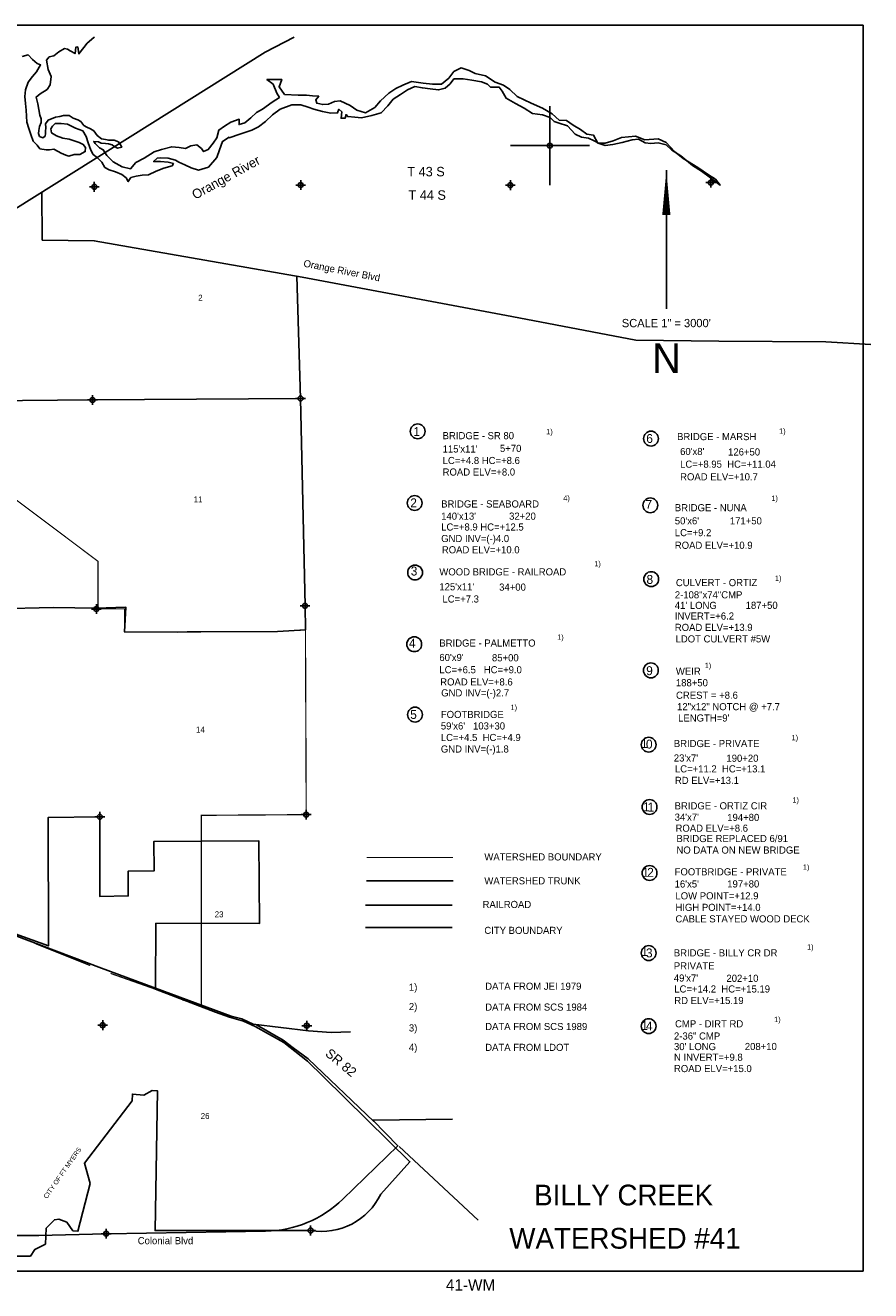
# Model space of a CAD drawing. Extents: x 212512 to 260703, y 827727 to 859724.
# Tile 2 of 2: x 239320 to 260703, y 827727 to 859724. Entities that reach past the tile are written whole.
import ezdxf
from ezdxf.enums import TextEntityAlignment as Align

# ---------------------------------------------------------------- set-up
doc = ezdxf.new("R2010")
doc.units = 0
doc.header["$LTSCALE"] = 800
doc.header["$PDMODE"] = 34
doc.header["$PDSIZE"] = 125
doc.linetypes.add('DASHED', pattern=[0])
doc.linetypes.add('STREAM', pattern=[0])
doc.layers.get('0').update_dxf_attribs({"linetype": 'CONTINUOUS'})
for name, color, linetype in [('BORDER', 1, 'CONTINUOUS'), ('CITY', 14, 'DASHED'), ('MAJROADS', 9, 'CONTINUOUS'), ('RR', 13, 'CONTINUOUS'), ('SEC', 2, 'CONTINUOUS'), ('STRUCTTEXT', 7, 'CONTINUOUS'), ('TEXT', 7, 'CONTINUOUS'), ('TRUNKS', 5, 'STREAM'), ('WATER', 4, 'CONTINUOUS'), ('WSHEDS', 3, 'CONTINUOUS')]:
    doc.layers.add(name, color=color, linetype=linetype)

# ---------------------------------------------------------------- blocks, each defined once
blk = doc.blocks.new('TICK')
at = {"color": 0}
for points in [[(500, 0), (500, 1000)], [(0, 500), (1000, 500)]]:
    blk.add_lwpolyline(points, dxfattribs=at)
blk.add_point((500, 500), dxfattribs=at)

msp = doc.modelspace()

# ---------------------------------------------------------------- linework, layer by layer
at = {"layer": 'BORDER', "color": 0}
msp.add_lwpolyline([(212512.107637, 828223.846597), (212512.107637, 859723.846597), (260512.107637, 859723.846597), (260512.107637, 828223.846597)], close=True, dxfattribs=at)
at = {"layer": 'CITY', "color": 0}
for points in [[(243770.888178, 839092.170805), (242574.550869, 839087.442652), (242580.302308, 838347.332871), (241924.845208, 838338.476404), (241923.136205, 837709.971275), (241202.950029, 837697.794432), (241205.27132, 839709.100599), (239896.982592, 839689.878769), (239903.538707, 836443.501559), (238856.790697, 836822.496528), (238775.577489, 836867.614976), (238595.103694, 836930.780804), (238405.60621, 837048.088771), (238297.321933, 837129.301979), (238252.203484, 837210.515186), (238189.037656, 837309.775774), (238161.966587, 837372.941602), (238152.942897, 837481.225879), (238169.597004, 838637.2172), (238463.482933, 839635.457401)], [(247923.864871, 836913.802865), (250113.79346, 836913.802865)]]:
    msp.add_lwpolyline(points, dxfattribs=at)
msp.add_lwpolyline([(239074.649368, 828602.064543), (239449.955326, 828603.248796), (239557.629903, 828770.099913), (239827.28862, 828903.682103), (239849.283925, 829305.41227), (240056.215626, 829518.432396), (240167.004672, 829531.520518), (240366.967672, 829460.177678), (240525.41167, 829240.087598), (240651.04961, 829228.357306), (240960.073726, 830433.244048), (240816.877433, 830947.606689), (242024.119848, 832523.368638), (242030.952168, 832698.61241), (242316.945725, 832673.45511), (242532.022116, 832788.918958), (242662.628284, 832783.795751), (242601.191069, 829246.100726), (246535.961474, 829248.971315, 0.335918), (248310.628079, 830169.902307), (249049.267146, 830989.046936), (246860.209547, 833137.623013), (246459.539554, 833531.274915), (245855.1985, 834001.275931), (245136.704134, 834404.133946), (244841.248508, 834545.134251), (244485.358775, 834639.134454), (244129.469043, 834773.420459), (242615.365881, 835352.091655), (242621.627289, 837018.008972), (245245.563032, 837011.994012), (245229.864995, 839097.936959), (243770.888178, 839092.170805)], format="xyb", dxfattribs=at)
at = {"layer": 'MAJROADS', "color": 0}
for points in [[(237622.040074, 854182.602075), (245386.147427, 859048.656405), (246117.498858, 859423.846597)], [(239735.781268, 855507.362157), (239750.000325, 854292.393216), (241065.389327, 854274.114647), (246320.576616, 853354.754142), (251625.468447, 852359.607217), (254763.183921, 851766.211039), (256857.726692, 851733.689526), (259564.101946, 851721.700905), (260703.160423, 851654.474472)], [(232549.722996, 844912.68761), (232558.102119, 844912.625778), (233228.555639, 844924.437465), (234552.642602, 844939.805378), (235885.232352, 844971.869706), (238583.433688, 844968.718048), (240033.331163, 844999.916728), (241114.176224, 844983.561276), (241860.165517, 845011.574721), (241830.390748, 844383.325977), (243162.733169, 844381.873812), (243757.712749, 844385.862863), (245701.854829, 844396.655208), (246406.010338, 844433.356936), (246395.339131, 845043.21647), (246281.332992, 850288.778823), (246188.034707, 853377.941479)], [(231094.749945, 850212.856129), (235707.197596, 850203.651017), (241019.422775, 850250.267831), (246281.332992, 850288.778823)], [(245083.693389, 834470.015996), (244799.756927, 834597.810917), (244523.763189, 834666.8938), (241248.21643, 835881.05219), (237513.28195, 837291.341269), (231227.998104, 839407.659768), (230651.061787, 839571.147932), (230340.993554, 839565.072995), (225405.224223, 839492.822838), (222790.995279, 839495.49073), (220176.641815, 839481.401542), (218911.108744, 839440.531492), (218911.108744, 839440.531492), (217218.58144, 839444.729376), (216196.026024, 839402.053799), (215257.567304, 839400.648326), (214838.578054, 839395.382763)], [(247547.517322, 834270.320572), (247056.63145, 834253.131649), (246478.818122, 834299.375935), (245083.693389, 834470.015996)], [(248132.121443, 832009.073921), (246476.434549, 833588.250514), (246093.076281, 833867.606266), (245843.152056, 834062.180468), (245843.152056, 834062.180468), (245167.354268, 834452.636321)], [(250129.333641, 832064.345153), (248107.234861, 832042.774859)], [(248747.526185, 831384.454769), (248107.234861, 832042.774859)], [(250775.728281, 829505.931293), (248772.599545, 831375.88945)], [(239659.734963, 829125.78601), (237457.25252, 829120.251986), (234803.139773, 829119.320624), (233653.387935, 829063.086557), (233231.142487, 829009.431172), (232918.257192, 828900.699838), (232309.840542, 828621.104587), (232186.451349, 828523.846597)]]:
    msp.add_lwpolyline(points, dxfattribs=at)
msp.add_lwpolyline([(239659.734963, 829125.78601), (241352.915717, 829167.745678, -0.002282), (241379.056859, 829168.274109), (245399.03656, 829231.180281, 0.191249), (247351.071044, 830041.758278), (248739.771523, 831392.42778)], format="xyb", dxfattribs=at)
at = {"layer": 'RR', "color": 0}
msp.add_lwpolyline([(247923.864871, 837477.802606), (250113.79346, 837477.802606)], dxfattribs=at)
at = {"layer": 'SEC', "color": 0}
for p in [(241065.375471, 855637.397878), (246285.439796, 855684.51416), (251589.014279, 855680.906823), (256658.360745, 855745.596936), (241019.422775, 850250.267831), (246281.332992, 850288.778823), (241116.445365, 844962.904993), (246395.339131, 845043.21647), (241205.27132, 839709.100599), (246425.381051, 839764.595141), (241277.249944, 834438.630499), (246438.348609, 834427.416808), (246535.961479, 829248.971343), (241365.985086, 829168.069586)]:
    msp.add_point(p, dxfattribs=at)
at = {"layer": 'STRUCTTEXT', "color": 0}
for centre in [(249245.675394, 849456.81878), (255147.676387, 849273.233451), (249168.30176, 847644.228087), (255129.010312, 847586.618791), (249179.355136, 845886.899306), (255151.117064, 845718.766187), (249157.248383, 844074.308613), (255142.69588, 843411.361783), (249177.247551, 842294.347477), (255087.627487, 841533.34466), (255108.712586, 839958.843382), (255108.712586, 838289.911815), (255087.627487, 836263.824668), (255087.627487, 834415.662366)]:
    msp.add_circle(centre, 187.5, dxfattribs=at)
at = {"layer": 'TEXT', "color": 0}
msp.add_line((255534.028943, 856062.379877), (255534.028943, 852550.37112), dxfattribs=at)
msp.add_lwpolyline([(255534.028943, 856062.379877, 0, 208.125, 0), (255534.028943, 854924.807559, 208.125, 208.125, 0)], format="xyseb", dxfattribs=at)
at = {"layer": 'TRUNKS', "color": 0}
msp.add_lwpolyline([(247949.264995, 838094.570042), (250143.619252, 838094.570042)], dxfattribs=at)
at = {"layer": 'WATER', "color": 0}
msp.add_lwpolyline([(239236.797286, 858934.437073), (239396.120218, 858975.420418), (239504.321373, 858857.591821), (239620.988629, 858756.463156), (239704.534743, 858722.505849), (239603.080903, 858547.226243), (239501.952238, 858430.558987), (239392.311019, 858288.818606), (239324.210589, 858088.233608), (239306.535131, 857920.862658), (239322.30599, 857744.932702), (239338.123303, 857577.375938), (239361.57055, 857275.801635), (239410.927088, 857116.432249), (239455.859617, 856964.313399), (239522.327584, 856797.404213), (239622.137854, 856696.211628), (239688.505245, 856603.624549), (239847.459715, 856577.404859), (239931.210904, 856576.828895), (240040.202643, 856592.830379), (240148.676015, 856533.455793), (240223.764103, 856491.06183), (240349.045308, 856439.94717), (240424.248589, 856414.303445), (240558.538474, 856455.257496), (240700.915496, 856454.278357), (240835.435767, 856528.732884), (240844.55964, 856637.551834), (240786.452175, 856713.331079), (240686.296327, 856764.27295), (240552.52481, 856798.694969), (240427.186008, 856841.434511), (240268.231537, 856867.6542), (240109.507453, 856927.374365), (239984.399037, 857003.614382), (239968.339956, 857104.231002), (240010.676323, 857170.943971), (240078.138046, 857237.484151), (240228.947783, 857244.822534), (240387.95985, 857226.977964), (240588.271547, 857125.094222), (240772.063392, 857056.826149), (240863.210561, 856913.815566), (240912.366942, 856754.342727), (240978.100771, 856569.629339), (241035.97785, 856460.349618), (241144.278432, 856375.849675), (241252.406224, 856266.224375), (241335.23587, 856131.646507), (241443.709241, 856072.271921), (241597.785367, 856022.006036), (241757.383671, 855947.878166), (241874.143834, 855863.495887), (241923.872001, 855771.112044), (241991.414987, 855871.218729), (242125.618341, 855912.341434), (242276.475173, 855936.624847), (242435.61229, 855944.115421), (242628.706715, 856035.152108), (242821.708233, 856109.44241), (243031.363229, 856166.893419), (243065.181176, 856225.319954), (242931.395905, 856259.555984), (242738.905377, 856277.370803), (242563.068328, 856278.34633), (242655.637985, 856361.567268), (242747.78956, 856369.429471), (242931.999802, 856368.407491), (243115.931323, 856317.146354), (243199.384529, 856266.44266), (243358.103564, 856198.574498), (243516.776145, 856122.333144), (243700.661212, 856062.698814), (243952.275079, 856136.66394), (244162.952056, 856378.325191), (244231.052486, 856578.91019), (244307.572562, 856787.821928), (244473.847542, 856891.13213), (244475.547409, 856878.997976), (244744.000569, 856969.616581), (245045.992955, 857068.422564), (245222.340994, 857159.552159), (245398.921302, 857292.547717), (245575.687424, 857459.036047), (245769.060571, 857600.311892), (246062.772671, 857715.910714), (246288.848878, 857714.656466), (246472.733944, 857655.022136), (246614.799501, 857603.993267), (246840.550532, 857544.126669), (247049.648084, 857501.099364), (247217.158394, 857508.543484), (247251.162156, 857600.46279), (247326.149262, 857533.059165), (247308.520257, 857374.061409), (247408.998571, 857373.503965), (247434.62914, 857465.469725), (247476.216382, 857414.9983), (247651.960524, 857397.276388), (247819.377927, 857387.974122), (248087.645273, 857445.099955), (248322.466302, 857510.784796), (248490.905685, 857685.692773), (248625.805843, 857852.413371), (248810.71289, 857976.989284), (248987.20029, 858093.238457), (249171.875069, 858175.948405), (249364.272689, 858141.3872), (249556.716763, 858115.199188), (249774.280416, 858088.871815), (249942.022994, 858138.181899), (250068.224784, 858246.336601), (250161.02671, 858371.423503), (250395.476109, 858370.122801), (250612.993308, 858335.422235), (250855.583632, 858292.209116), (251014.34912, 858232.714147), (251089.289773, 858156.937328), (251306.992786, 858155.729534), (251381.794078, 858054.833137), (251481.296866, 857878.438644), (251715.003007, 857743.166857), (251940.428862, 857624.687909), (252149.061878, 857497.928675), (252400.071849, 857463.042295), (252592.283655, 857394.988319), (252700.577718, 857293.906107), (252825.943342, 857251.343339), (253034.901534, 857183.196455), (253226.323628, 856972.7982), (253384.996209, 856896.556846), (253569.06709, 856870.415287), (253711.039739, 856802.640033), (253836.266002, 856734.957686), (253986.704751, 856683.882363), (254179.427547, 856707.933508), (254414.155668, 856756.871963), (254665.769536, 856830.837089), (254833.3263, 856846.654402), (255000.279167, 856753.620208), (255142.530537, 856736.084111), (255326.833687, 856751.808516), (255527.511593, 856700.454472), (255669.112613, 856565.693675), (255902.7723, 856422.048695), (256194.486894, 856177.600225), (256419.773388, 856034.001699), (256653.293715, 855865.23714), (256895.094327, 855679.679742), (256778.705792, 855831.047564), (256603.47264, 855940.874598), (256328.179257, 856126.61781), (255961.013021, 856354.737976), (255744.285534, 856531.782821), (255527.836768, 856759.066822), (255327.391131, 856852.28683), (254992.324056, 856829.025397), (254750.012454, 856922.477674), (254398.152541, 856890.935955), (254188.31173, 856799.992175), (253987.029927, 856742.494713), (253802.819685, 856743.516693), (253695.083065, 856945.077218), (253519.385377, 856971.172323), (253360.945064, 857089.279642), (253177.338719, 857199.153129), (253010.525213, 857317.306901), (252826.361425, 857326.702074), (252643.033802, 857486.814718), (252401.000921, 857630.506152), (252117.00917, 857757.683468), (251757.890951, 857927.144831), (251574.656235, 858104.00386), (251416.169469, 858213.737986), (251207.257731, 858290.258063), (250956.898111, 858442.369143), (250697.654309, 858502.421556), (250547.354921, 858578.616457), (250346.769922, 858646.716887), (250162.04869, 858555.633746), (250035.521725, 858388.866694), (249850.475317, 858239.171203), (249615.979464, 858232.098712), (249381.669426, 858258.518992), (249088.839945, 858302.010834), (248870.625941, 858211.113507), (248694.324355, 858128.357105), (248517.790501, 858003.734739), (248307.392247, 857812.312645), (248164.118896, 857645.638501), (247920.553046, 857513.014571), (247703.221661, 857581.207908), (247536.408156, 857699.361681), (247285.862722, 857817.979989), (247143.379083, 857793.650123), (246992.289983, 857727.500746), (246841.526058, 857719.963718), (246690.994402, 857754.292655), (246666.33936, 857838.163944), (246742.209085, 857929.850983), (246583.164875, 857939.106795), (246432.540311, 857956.689346), (246223.210491, 857957.850687), (245880.002492, 857976.501672), (245738.726647, 858169.874819), (245806.73417, 858353.713432), (245429.940493, 858355.803846), (245588.380806, 858237.696527), (245679.231679, 858011.109331), (245745.613324, 857901.886195), (245560.706277, 857777.310282), (245316.908158, 857602.820388), (245165.726151, 857519.924626), (245022.638615, 857386.743252), (244871.177886, 857253.608333), (244728.601339, 857212.53208), (244729.344598, 857346.503166), (244519.596694, 857272.305771), (244359.948587, 857172.710076), (244217.046865, 857073.021474), (244165.739274, 856880.716761), (244072.890895, 856747.256666), (243946.36393, 856580.489614), (243828.860508, 856530.900808), (243779.039434, 856606.538265), (243662.325724, 856699.293737), (243503.0957, 856675.056778), (243368.752985, 856608.814493), (243209.801682, 856634.816691), (243025.684347, 856652.585057), (242765.743741, 856587.039577), (242581.161869, 856521.076014), (242329.083465, 856363.37896), (242119.149747, 856255.688794), (241984.296043, 856097.341389), (241766.871751, 856148.78834), (241541.492349, 856275.640481), (241383.284305, 856435.613764), (241291.968895, 856578.469032), (241200.142496, 856629.219179), (241083.521694, 856738.721037), (241050.307644, 856789.146008), (241172.168418, 856777.682594), (241238.938984, 856743.721347), (241347.757933, 856734.597474), (241423.076407, 856725.703987), (241515.029926, 856699.94507), (241556.675135, 856666.156612), (241648.455865, 856615.272337), (241757.5052, 856639.64894), (241724.4079, 856698.505158), (241674.675554, 856774.226808), (241566.08699, 856816.851156), (241432.085087, 856817.772699), (241348.449091, 856835.098901), (241248.062857, 856852.540297), (241139.762275, 856937.04024), (241056.817436, 857054.867869), (240965.036706, 857105.752144), (240873.19838, 857148.261299), (240798.110292, 857190.655262), (240723.425379, 857291.675057), (240648.337291, 857334.06902), (240531.373608, 857376.750965), (240431.332952, 857444.443074), (240364.332001, 857444.903845), (240288.95593, 857445.422213), (240196.656832, 857420.930418), (240087.665093, 857404.928934), (239894.461393, 857322.502462), (239826.826881, 857230.836926), (239842.943558, 857138.595424), (239833.877282, 857038.151594), (239833.531703, 856987.90088), (239824.695813, 856920.957525), (239765.781998, 856879.485105), (239682.261194, 856913.561546), (239657.654205, 856989.110405), (239658.172573, 857064.486476), (239675.613969, 857164.87271), (239718.180721, 857265.086155), (239718.814282, 857357.212464), (239685.947367, 857449.569158), (239664.77073, 857592.310631), (239640.440864, 857734.79427), (239591.177233, 857910.910042), (239692.120084, 857994.084526), (239868.56103, 858101.960507), (239944.570117, 858218.767123), (239970.851036, 858427.957583), (239896.467827, 858604.212715), (239855.902565, 858838.894383), (239923.399098, 858930.627875), (240040.763158, 858955.097102), (240166.918494, 859054.878612), (240309.727309, 859137.820828), (240384.993137, 859120.65636), (240451.746411, 859078.418766), (240576.972675, 859010.736419), (240594.60168, 859169.734176), (240644.88729, 859177.828647), (240677.404535, 859001.805783), (240803.885047, 859160.199642), (240888.220872, 859268.586612), (241056.520894, 859418.37501), (241066.872076, 859423.846597)], dxfattribs=at)
at = {"layer": 'WSHEDS', "color": 0, "const_width": 30}
for points in [[(243770.888178, 839092.170805), (243770.888178, 839746.543156), (246425.381051, 839764.595141), (246406.010338, 844433.356936), (245701.854829, 844396.655208), (241830.390748, 844383.325977), (241830.390748, 844969.286271), (241159.516621, 844969.286271), (241159.516621, 846169.286271), (238819.437836, 847926.310442)], [(243296.093349, 835077.727342), (243770.888178, 834948.740488), (243770.888178, 839092.170805)], [(247952.705294, 838678.916771), (250137.859876, 838678.916771)]]:
    msp.add_lwpolyline(points, dxfattribs=at)
at = {"layer": 'WSHEDS', "color": 0}
for points in [[(239576.867192, 836502.111827, 30, 30, 0), (240961.685442, 835948.184527, 0, 0, 0)], [(241476.046506, 835750.353349, 30, 30, 0), (242821.298521, 835275.55852, 0, 0, 0)]]:
    msp.add_lwpolyline(points, format="xyseb", dxfattribs=at)

# ---------------------------------------------------------------- block references
at = {"color": 0, "xscale": 2, "yscale": 2, "zscale": 2}
msp.add_blockref('TICK', (251589.014274, 855680.906795), dxfattribs=at)

# ---------------------------------------------------------------- texts
at = {"layer": 'MAJROADS', "color": 0}
msp.add_text('SR 82', height=240, rotation=320.166329, dxfattribs=at).set_placement((246886.867973, 833687.814997))
at = {"layer": 'STRUCTTEXT', "color": 0}
for s, height, p in [('1', 225, (249135.141631, 849337.89998)), ('1)', 135, (252495.368019, 849379.452104)), ('1)', 135, (258386.315636, 849394.809656)), ('BRIDGE - SR 80', 180, (249875.717841, 849257.875899)), ('6', 225, (255026.089248, 849163.59543)), ('BRIDGE - MARSH', 180, (255805.217588, 849233.615419)), ("115'x11'", 180, (249875.717841, 848921.447328)), ('5+70', 180, (251325.73722, 848935.747576)), ("60'x8'", 180, (255882.591221, 848857.486852)), ('126+50', 180, (257095.321821, 848845.759631)), ('LC=+4.8 HC=+8.6', 180, (249875.717841, 848630.018756)), ('LC=+8.95  HC=+11.04', 180, (255882.591221, 848537.410667)), ('ROAD ELV=+8.0', 180, (249875.717841, 848338.590185)), ('ROAD ELV=+10.7', 180, (255882.591221, 848217.334482)), ('2', 225, (249057.767997, 847535.918768)), ('BRIDGE - SEABOARD', 180, (249838.713192, 847530.808504)), ('4)', 135, (252928.069301, 847700.605897)), ('7', 225, (255007.423173, 847498.642634)), ('BRIDGE - NUNA', 180, (255748.290384, 847435.743308)), ('1)', 135, (258190.79554, 847697.142614)), ("140'x13'", 180, (249838.713192, 847222.537565)), ('32+20', 180, (251556.634719, 847222.537565)), ("50'x6'", 180, (255748.290384, 847103.824269)), ('171+50', 180, (257140.203332, 847103.53111)), ('LC=+8.9 HC=+12.5', 180, (249838.713192, 846947.951361)), ('LC=+9.2', 180, (255748.290384, 846805.852849)), ('GND INV=(-)4.0', 180, (249838.713192, 846656.52279)), ('ROAD ELV=+10.9', 180, (255748.290384, 846485.776663)), ('ROAD ELV=+10.0', 180, (249855.55556, 846371.997985)), ('3', 225, (249068.821373, 845811.304233)), ('1)', 135, (253711.239409, 846041.632657)), ('WOOD BRIDGE - RAILROAD', 180, (249792.682831, 845813.414182)), ('8', 225, (255032.686724, 845599.82118)), ('CULVERT - ORTIZ', 180, (255775.457293, 845542.01231)), ('1)', 135, (258281.320978, 845674.556658)), ("125'x11'", 180, (249792.682831, 845437.285614)), ('34+00', 180, (251305.491374, 845428.275559)), ('2-108"x74"CMP', 180, (255748.290384, 845233.107789)), ('LC=+7.3', 180, (249870.056465, 845128.261812)), ("41' LONG", 180, (255748.290384, 844965.927024)), ('187+50', 180, (257540.058795, 844967.968107)), ('INVERT=+6.2', 180, (255748.290384, 844696.377943)), ('ROAD ELV=+13.9', 180, (255748.290384, 844409.986493)), ('4', 225, (249024.607868, 843987.218257)), ('BRIDGE - PALMETTO', 180, (249792.682831, 844013.414182)), ('1)', 135, (252771.702426, 844184.832435)), ('LDOT CULVERT #5W', 180, (255767.036109, 844118.832222)), ("60'x9'", 180, (249792.682831, 843648.337996)), ('85+00', 180, (251123.278758, 843641.641184)), ('LC=+6.5   HC=+9.0', 180, (249792.682831, 843339.314194)), ('9', 225, (255024.26554, 843292.416776)), ('WEIR', 180, (255775.457293, 843301.977378)), ('1)', 135, (256504.451164, 843468.206461)), ('ROAD ELV=+8.6', 180, (249814.789584, 843030.290391)), ('188+50', 180, (255775.457293, 843010.548806)), ('GND INV=(-)2.7', 180, (249838.713192, 842753.099473)), ('CREST = +8.6', 180, (255779.048387, 842694.097977)), ('1)', 135, (251592.736672, 842407.962621)), ('12"x12" NOTCH @ +7.7', 180, (255805.361801, 842404.654724)), ('5', 225, (249055.660412, 842184.709456)), ('FOOTBRIDGE', 180, (249830.292008, 842208.620244)), ("LENGTH=9'", 180, (255831.675215, 842118.161362)), ("59'x6'   103+30", 180, (249830.292008, 841917.191673)), ('GND INV=(-)1.8', 180, (249830.292008, 841334.33453)), ('LC=+4.5  HC=+4.9', 180, (249830.292008, 841625.763101)), ('1', 225, (254891.731674, 841446.254304)), ('0', 225, (255018.242269, 841435.711039)), ('BRIDGE - PRIVATE', 180, (255723.061935, 841472.450229)), ('1)', 135, (258702.081529, 841643.868482)), ("23'x7'", 180, (255723.061935, 841107.374043)), ('190+20', 180, (257053.657861, 841100.677231)), ('LC=+11.2  HC=+13.1', 180, (255750.985704, 840832.091619)), ('RD ELV=+13.1', 180, (255750.985704, 840540.663048)), ('1', 225, (254944.444422, 839850.666496)), ('1', 225, (255060.412467, 839842.117224)), ('BRIDGE - ORTIZ CIR', 180, (255744.147034, 839897.948951)), ('1)', 135, (258723.166628, 840069.367204)), ("34'x7'", 180, (255744.147034, 839611.173322)), ('194+80', 180, (257074.74296, 839604.476509)), ('ROAD ELV=+8.6', 180, (255766.253786, 839332.428126)), ('BRIDGE REPLACED 6/91', 180, (255790.140746, 839070.329106)), ('NO DATA ON NEW BRIDGE', 180, (255790.140746, 838778.900535)), ('1', 225, (254923.355075, 838192.158285)), ('2', 225, (255049.848679, 838192.152436)), ('FOOTBRIDGE - PRIVATE', 180, (255744.147034, 838229.017385)), ('1)', 135, (258986.730366, 838368.805844)), ("16'x5'", 180, (255744.147034, 837921.239872)), ('197+80', 180, (257074.74296, 837922.49485)), ('LOW POINT=+12.9', 180, (255764.037385, 837621.768817)), ('HIGH POINT=+14.0', 180, (255764.037385, 837330.340246)), ('CABLE STAYED WOOD DECK', 180, (255764.037385, 837038.911675)), ('1', 225, (254902.278471, 836187.157667)), ('1)', 135, (259092.313023, 836348.442832)), ('3', 225, (255018.216783, 836155.513249)), ('BRIDGE - BILLY CR DR', 180, (255723.061935, 836179.431266)), ('PRIVATE', 180, (255723.061935, 835850.445197)), ('1)', 180, (249022.002668, 835314.083971)), ('DATA FROM JEI 1979', 180, (250951.975704, 835335.004354)), ("49'x7'", 180, (255723.061935, 835542.667684)), ('LC=+14.2  HC=+15.19', 180, (255734.960749, 835266.331893)), ('202+10', 180, (257053.657861, 835535.970872)), ('RD ELV=+15.19', 180, (255734.960749, 834974.903322)), ('2)', 180, (249022.002668, 834822.6554)), ('DATA FROM SCS 1984', 180, (250951.975704, 834808.270759)), ('DATA FROM SCS 1989', 180, (250951.975704, 834316.842187)), ('1', 225, (254902.278471, 834317.902987)), ('4', 225, (255018.216783, 834307.350948)), ('CMP - DIRT RD', 180, (255754.363698, 834385.716204)), ('1)', 135, (258260.227384, 834518.260551)), ('3)', 180, (249022.002668, 834281.226828)), ('2-36" CMP', 180, (255727.19679, 834076.811682)), ('4)', 180, (249022.002668, 833789.798257)), ('DATA FROM LDOT', 180, (250951.975704, 833789.798257)), ("30' LONG", 180, (255727.19679, 833809.630917)), ('208+10', 180, (257518.965201, 833811.672001)), ('N INVERT=+9.8', 180, (255727.19679, 833540.081836)), ('ROAD ELV=+15.0', 180, (255727.19679, 833253.690387))]:
    msp.add_text(s, height=height, dxfattribs=at).set_placement(p)
at = {"layer": 'TEXT', "color": 0}
for s, height, p in [('T 43 S', 240, (248983.398394, 855903.836002)), ('T 44 S', 240, (249013.005486, 855311.694167)), ('WATERSHED BOUNDARY', 180, (250931.008981, 838605.502292)), ('WATERSHED TRUNK', 180, (250931.008981, 838001.451719)), ('RAILROAD', 180, (250885.730979, 837403.751296)), ('CITY BOUNDARY', 180, (250930.513989, 836747.869563)), ('Colonial Blvd', 180, (242163.397505, 828901.716535))]:
    msp.add_text(s, height=height, dxfattribs=at).set_placement(p)
for s, height, rotation, p in [('Orange River Blvd', 180, 349, (246345.381626, 853622.955756)), ('CITY OF FT MYERS', 120, 55, (239867.732682, 830039.840412))]:
    msp.add_text(s, height=height, rotation=rotation, dxfattribs=at).set_placement(p)
for s, height, p in [('2', 150, (243749.556382, 852761.13701)), ('SCALE 1" = 3000\'', 209.79, (255533.23089, 852089.492157)), ('N', 749.25, (255537.725499, 850932.667692)), ('11', 150, (243690.606687, 847661.988424)), ('14', 150, (243749.556382, 841840.70608)), ('23', 150, (244221.163812, 837168.941866)), ('26', 150, (243867.455771, 832069.794194)), ('BILLY CREEK', 525, (254453.517041, 829883.166522)), ('WATERSHED #41', 525, (254487.201777, 828788.952187)), ('41-WM', 290, (250583.084754, 827726.619726))]:
    msp.add_text(s, height=height, dxfattribs=at).set_placement(p, align=Align.CENTER)
at = {"layer": 'WATER', "color": 0}
msp.add_text('Orange River', height=240, rotation=29, dxfattribs=at).set_placement((243618.290561, 855310.68213))

doc.saveas('drawing.dxf')
